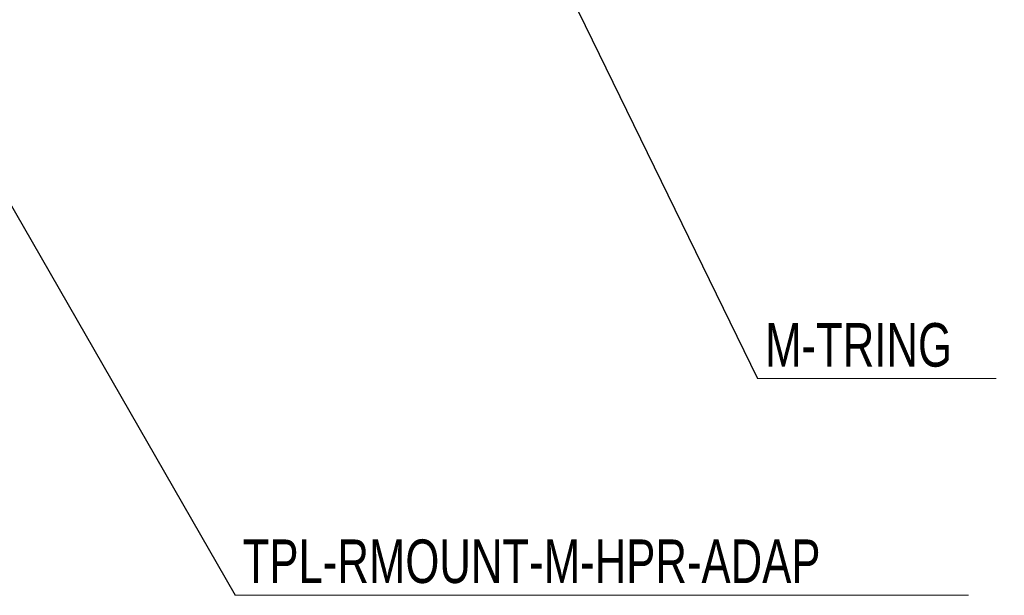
# Model space of a CAD drawing. Header units: millimetres. Extents: x 15 to 415, y 5 to 292.
# Tile 7 of 23: x 123 to 183, y 78 to 113. Entities that reach past the tile are written whole.
import ezdxf

# ---------------------------------------------------------------- set-up
doc = ezdxf.new("R2010")
doc.units = ezdxf.units.MM
doc.styles.add('SLDTEXTSTYLE0', font='TXT', dxfattribs={"width": 0.75})
doc.dimstyles.new('SLDDIMSTYLE0', dxfattribs={"dimtxt": 0.18, "dimasz": 1.016, "dimexe": 0, "dimexo": 0.0625, "dimgap": 0, "dimtad": 0, "dimtih": 1, "dimtoh": 1, "dimdec": 0, "dimrnd": 1e-09, "dimzin": 0, "dimdsep": 46, "dimtxsty": 'Standard', "dimblk1": 'DOT', "dimblk2": 'DOT', "dimsah": 1, "dimcen": 0.09, "dimadec": 0, "dimazin": 0, "dimtfac": 1.016, "dimtdec": 0, "dimtofl": 0, "dimtmove": 0, "dimatfit": 3, "dimldrblk": 'DOT', "dimfxl": 1, "dimfrac": 2, "dimtolj": 1, "dimtzin": 0, "dimarcsym": 0})

# ---------------------------------------------------------------- blocks, each defined once
blk = doc.blocks.new('SW_NOTE_0_3')
at = {"color": 0, "linetype": 'Continuous', "lineweight": 0}
blk.add_line((14.491, 0), (0, 0), dxfattribs=at)
at = {"color": 0, "linetype": 'Continuous', "lineweight": 0, "insert": (0.467, 3.36), "char_height": 2.6458, "attachment_point": 1, "style": 'SLDTEXTSTYLE0'}
blk.add_mtext('M-TRING', dxfattribs=at)
blk = doc.blocks.new('_Dot')
at = {"color": 0, "linetype": 'ByBlock', "lineweight": -2}
blk.add_line((-0.5, 0), (-1, 0), dxfattribs=at)
at = {"color": 0, "linetype": 'ByBlock', "const_width": 0.5}
blk.add_lwpolyline([(-0.25, 0, 1), (0.25, 0, 1)], format="xyb", close=True, dxfattribs=at)
blk = doc.blocks.new('SW_NOTE_0_7')
at = {"color": 0, "linetype": 'Continuous', "lineweight": 0}
blk.add_line((44.546, 0), (0, 0), dxfattribs=at)
at = {"color": 0, "linetype": 'Continuous', "lineweight": 0, "insert": (0.464, 3.394), "char_height": 2.64583, "attachment_point": 1, "style": 'SLDTEXTSTYLE0'}
blk.add_mtext('TPL-RMOUNT-M-HPR-ADAP', dxfattribs=at)

msp = doc.modelspace()

# ---------------------------------------------------------------- block references
at = {"color": 7, "linetype": 'Continuous', "lineweight": 0}
for name, p in [('SW_NOTE_0_3', (168.2606, 91.1764)), ('SW_NOTE_0_7', (136.5423, 77.9933))]:
    msp.add_blockref(name, p, dxfattribs=at)

# ---------------------------------------------------------------- leaders
for points in [[(107.029, 129.3886), (136.5423, 77.9933)], [(156.3239, 115.6447), (168.2606, 91.1764)]]:
    msp.add_leader(points, dimstyle='SLDDIMSTYLE0', dxfattribs=at)

doc.saveas('drawing.dxf')
